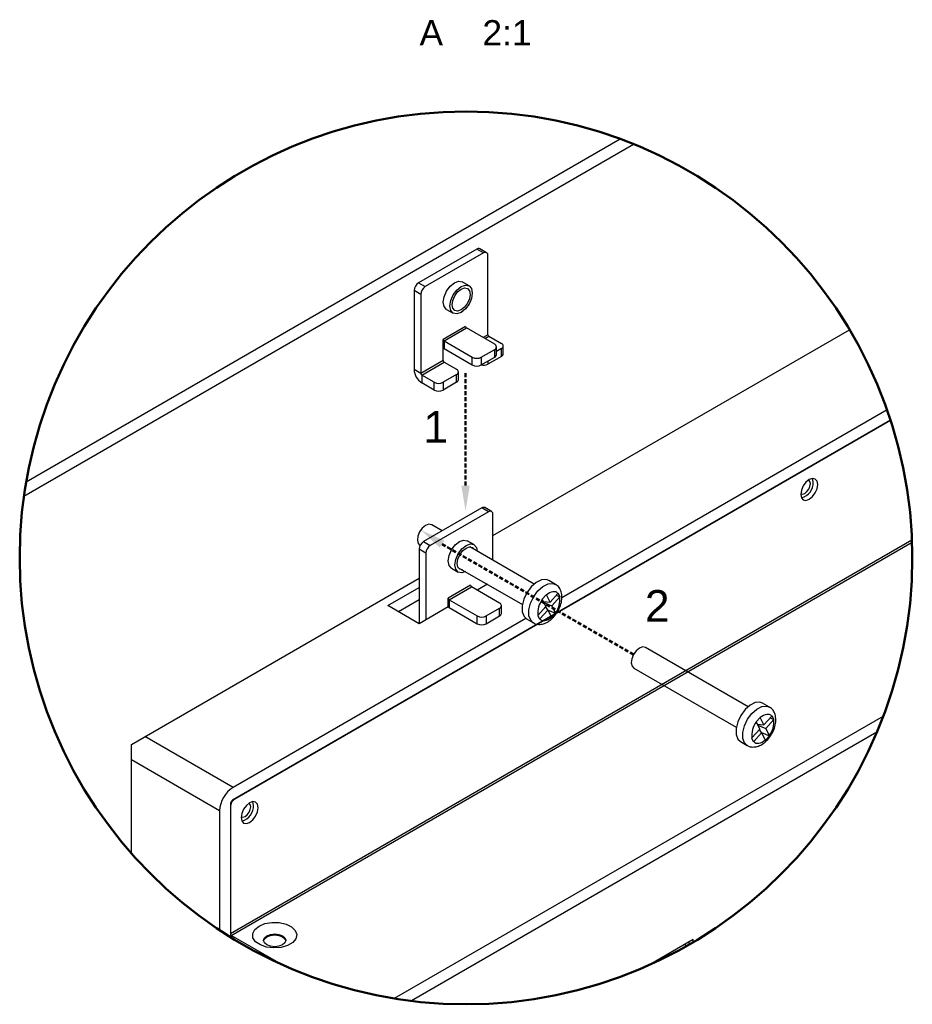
# Model space of a CAD drawing. Header units: millimetres. Extents: x -35 to 2088, y -1140 to -417.
# Tile 5 of 8: x 659 to 941, y -1077 to -766. Entities that reach past the tile are written whole.
import ezdxf

# ---------------------------------------------------------------- set-up
doc = ezdxf.new("R2010")
doc.units = ezdxf.units.MM
doc.linetypes.add('HIDDEN', pattern=[1.905, 1.27, -0.635])
doc.styles.get("Standard").update_dxf_attribs({"font": 'arial.ttf', "height": 5})

msp = doc.modelspace()

# ---------------------------------------------------------------- linework, layer by layer
at = {"color": 7, "linetype": 'Continuous', "lineweight": 25}
for p, q in [((660.939, -912.354), (848.555, -804.046)), ((660.238, -916.841), (852.79, -805.682)), ((803.263, -838.832), (784.878, -849.445)), ((805.384, -840.057), (803.263, -838.832)), ((806.384, -839.958), (804.263, -838.733)), ((805.384, -840.057), (786.999, -850.67)), ((806.798, -865.859), (806.798, -840.873)), ((785.585, -853.119), (783.464, -851.895)), ((783.464, -851.895), (783.464, -876.881)), ((784.878, -849.445), (786.999, -850.67)), ((800.813, -850.423), (798.691, -849.198)), ((785.585, -853.119), (785.585, -878.106)), ((793.692, -857.859), (795.813, -859.084)), ((799.727, -863.246), (792.656, -867.328)), ((792.939, -867.818), (800.01, -863.736)), ((808.92, -868.879), (800.01, -863.736)), ((808.372, -929.31), (921.028, -864.275)), ((792.656, -870.085), (792.656, -867.328)), ((807.081, -866.349), (811.041, -868.635)), ((792.656, -874.024), (792.656, -870.085)), ((792.939, -867.818), (801.849, -872.961)), ((792.939, -867.818), (792.939, -870.267)), ((792.939, -870.267), (801.849, -875.411)), ((804.677, -872.961), (808.92, -870.512)), ((808.92, -872.962), (808.92, -870.512)), ((809.505, -872.145), (809.505, -869.696)), ((811.041, -870.268), (809.505, -871.155)), ((811.041, -872.718), (811.041, -870.268)), ((811.627, -871.901), (811.627, -869.452)), ((801.849, -875.411), (801.849, -872.961)), ((804.677, -872.961), (804.677, -875.411)), ((804.677, -875.411), (808.92, -872.962)), ((811.041, -872.718), (806.798, -875.167)), ((785.585, -878.106), (783.464, -876.881)), ((792.656, -874.024), (785.585, -878.106)), ((785.868, -878.595), (792.939, -874.513)), ((792.939, -874.513), (796.899, -876.799)), ((789.828, -880.881), (785.868, -878.595)), ((785.868, -878.595), (785.868, -881.045)), ((796.899, -878.432), (792.656, -880.881)), ((796.899, -880.882), (796.899, -878.432)), ((797.485, -880.065), (797.485, -877.616)), ((789.828, -883.331), (785.868, -881.045)), ((789.828, -883.331), (789.828, -880.881)), ((792.656, -880.881), (792.656, -883.331)), ((796.899, -880.882), (792.656, -883.331)), ((932.87, -889.605), (830.096, -948.935)), ((933.978, -892.885), (726.135, -1012.87)), ((726.842, -1012.462), (933.978, -892.885)), ((804.836, -920.571), (786.452, -931.184)), ((806.958, -921.795), (788.573, -932.409)), ((806.958, -921.795), (804.836, -920.571)), ((807.958, -921.696), (805.836, -920.472)), ((808.372, -937.06), (808.372, -922.612)), ((792.322, -927.795), (789.033, -925.897)), ((940.737, -930.79), (725.428, -1055.085)), ((725.711, -1055.575), (940.761, -931.43)), ((785.284, -932.392), (785.349, -932.43)), ((786.452, -931.184), (788.573, -932.409)), ((802.386, -932.162), (800.265, -930.937)), ((821.433, -944.601), (801.065, -932.842)), ((787.159, -934.858), (785.037, -933.633)), ((785.037, -933.633), (785.037, -957.149)), ((787.159, -934.858), (787.159, -955.925)), ((795.265, -939.598), (797.387, -940.822)), ((797.316, -939.338), (817.683, -951.096)), ((694.174, -995.235), (785.037, -942.78)), ((801.301, -944.985), (794.23, -949.067)), ((806.603, -944.7), (803.422, -946.536)), ((828.135, -944.717), (826.014, -943.492)), ((775.138, -951.435), (785.037, -945.72)), ((794.513, -949.556), (801.584, -945.474)), ((810.493, -950.618), (801.584, -945.474)), ((825.232, -948.011), (823.945, -949.428)), ((825.263, -948.069), (825.232, -948.011)), ((826.402, -950.311), (825.263, -948.069)), ((828.913, -947.547), (826.402, -950.311)), ((828.358, -948.158), (829.559, -948.625)), ((828.976, -947.476), (828.913, -947.547)), ((829.559, -948.625), (828.976, -947.476)), ((785.037, -957.149), (775.138, -951.435)), ((785.037, -949.639), (778.532, -953.394)), ((794.23, -951.824), (794.23, -949.067)), ((794.513, -949.556), (803.422, -954.7)), ((794.513, -949.556), (794.513, -952.006)), ((811.079, -953.884), (811.079, -951.434)), ((823.945, -949.428), (823.975, -949.487)), ((823.975, -949.487), (825.114, -951.729)), ((824.309, -950.144), (826.402, -950.311)), ((824.484, -950.489), (826.985, -951.462)), ((826.985, -951.462), (829.497, -948.698)), ((828.124, -953.704), (826.985, -951.462)), ((829.497, -948.698), (829.559, -948.625)), ((794.245, -951.834), (785.037, -957.149)), ((794.23, -951.843), (794.23, -951.824)), ((794.513, -952.006), (803.422, -957.149)), ((806.251, -954.7), (810.493, -952.251)), ((810.493, -954.7), (810.493, -952.251)), ((822.603, -954.493), (822.536, -954.564)), ((822.536, -954.564), (823.12, -955.713)), ((825.114, -951.729), (822.603, -954.493)), ((823.186, -955.644), (825.697, -952.88)), ((824.927, -951.934), (825.697, -952.88)), ((825.612, -952.774), (828.151, -953.761)), ((825.697, -952.88), (826.836, -955.122)), ((826.864, -955.178), (828.151, -953.761)), ((828.151, -953.761), (828.124, -953.704)), ((818.784, -955.465), (726.277, -1008.869)), ((803.422, -957.149), (803.422, -954.7)), ((806.251, -954.7), (806.251, -957.149)), ((806.251, -957.149), (810.493, -954.7)), ((819.014, -955.617), (821.136, -956.841)), ((823.12, -955.713), (823.186, -955.644)), ((826.836, -955.122), (826.864, -955.178)), ((888.995, -983.338), (856.595, -964.634)), ((852.845, -971.129), (885.245, -989.833)), ((895.696, -983.454), (893.575, -982.23)), ((931.705, -986.295), (777.181, -1075.5)), ((892.793, -986.748), (891.506, -988.165)), ((891.506, -988.165), (891.537, -988.224)), ((891.537, -988.224), (892.675, -990.467)), ((892.825, -986.806), (892.793, -986.748)), ((893.963, -989.049), (892.825, -986.806)), ((896.474, -986.285), (893.963, -989.049)), ((894.547, -990.199), (897.058, -987.435)), ((895.919, -986.896), (897.121, -987.363)), ((896.537, -986.213), (896.474, -986.285)), ((897.121, -987.363), (896.537, -986.213)), ((897.058, -987.435), (897.121, -987.363)), ((929.658, -991.396), (782.621, -1076.278)), ((892.675, -990.467), (890.164, -993.231)), ((890.748, -994.381), (893.259, -991.617)), ((891.87, -988.881), (893.963, -989.049)), ((892.046, -989.227), (894.547, -990.199)), ((892.489, -990.672), (893.259, -991.617)), ((893.173, -991.512), (895.712, -992.499)), ((893.259, -991.617), (894.397, -993.86)), ((895.685, -992.442), (894.547, -990.199)), ((886.576, -994.354), (888.697, -995.579)), ((890.164, -993.231), (890.098, -993.301)), ((890.098, -993.301), (890.681, -994.451)), ((890.681, -994.451), (890.748, -994.381)), ((894.397, -993.86), (894.425, -993.916)), ((894.425, -993.916), (895.712, -992.499)), ((895.712, -992.499), (895.685, -992.442)), ((694.174, -1029.659), (694.174, -995.235)), ((722.034, -1016.217), (722.034, -1053.907)), ((725.428, -1014.095), (725.428, -1056.085)), ((741.489, -1064.683), (725.711, -1055.575)), ((725.711, -1055.575), (725.711, -1056.26)), ((871.658, -1056.887), (857.838, -1064.865)), ((871.658, -1057.687), (871.658, -1056.887)), ((869.563, -1058.902), (868.865, -1058.499)), ((870.244, -1057.703), (870.244, -1058.513)), ((858.15, -1064.724), (858.117, -1064.704))]:
    msp.add_line(p, q, dxfattribs=at)
at = {"color": 8, "linetype": 'Continuous', "lineweight": 25}
for p, q in [((806.798, -865.859), (805.244, -866.757)), ((805.809, -867.084), (807.081, -866.349)), ((806.798, -874.186), (806.798, -875.167)), ((726.277, -1008.869), (698.416, -992.786)), ((722.034, -1016.217), (694.174, -1000.134)), ((726.31, -1009.541), (726.277, -1009.522)), ((726.842, -1012.462), (726.842, -1012.462))]:
    msp.add_line(p, q, dxfattribs=at)
at = {"color": 1, "linetype": 'HIDDEN', "lineweight": 50}
for p, q in [((799.725, -913.53), (799.725, -877.951)), ((852.784, -966.907), (792.314, -931.995))]:
    msp.add_line(p, q, dxfattribs=at)
at = {"color": 7, "linetype": 'Continuous', "lineweight": 25, "flags": 128}
for points in [[(793.692, -857.859), (793.692, -857.859), (792.925, -856.977), (792.656, -855.57), (792.925, -853.852), (793.692, -852.085), (794.839, -850.538), (796.192, -849.446), (797.545, -848.976), (798.691, -849.198)], [(798.313, -858.836), (796.96, -859.306), (795.813, -859.083), (795.047, -858.201), (794.777, -856.794), (795.047, -855.077), (795.813, -853.31), (796.96, -851.762), (798.313, -850.671), (799.666, -850.2), (800.813, -850.423), (801.579, -851.305), (801.849, -852.712), (801.579, -854.43), (800.813, -856.197), (799.666, -857.744), (798.313, -858.836)], [(798.313, -858.019), (797.231, -858.396), (796.313, -858.217), (795.7, -857.512), (795.485, -856.386), (795.7, -855.012), (796.313, -853.598), (797.231, -852.361), (798.313, -851.487), (799.395, -851.111), (800.313, -851.289), (800.926, -851.995), (801.141, -853.121), (800.926, -854.495), (800.313, -855.908), (799.395, -857.146), (798.313, -858.019)], [(910.973, -913.188), (910.768, -912.118), (910.186, -911.448), (909.314, -911.279), (908.286, -911.636), (907.258, -912.466), (906.386, -913.642), (905.804, -914.985), (905.599, -916.29), (905.804, -917.359), (906.386, -918.03), (907.258, -918.199), (908.286, -917.842), (909.314, -917.012), (910.186, -915.836), (910.768, -914.493), (910.973, -913.188)], [(905.622, -916.088), (906.195, -916.199), (906.872, -915.964), (907.548, -915.418), (908.122, -914.644), (908.505, -913.761), (908.64, -912.902)], [(908.64, -912.902), (908.505, -912.199), (908.122, -911.758), (908.122, -911.757)], [(909.559, -912.371), (909.354, -911.302), (909.342, -911.276)], [(789.033, -925.897), (788.971, -925.863), (788.092, -925.739), (787.071, -926.134), (786.064, -926.987)], [(786.064, -926.987), (785.223, -928.169), (784.677, -929.499), (784.508, -930.775), (784.744, -931.803), (785.284, -932.392)], [(795.265, -939.598), (795.265, -939.597), (794.499, -938.715), (794.23, -937.308), (794.499, -935.591), (795.265, -933.824), (796.412, -932.277), (797.765, -931.185), (799.118, -930.714), (800.265, -930.937)], [(799.665, -940.694), (798.534, -941.045), (797.387, -940.822), (796.62, -939.94), (796.351, -938.533), (796.62, -936.815), (797.387, -935.048), (798.534, -933.501), (799.887, -932.409), (801.24, -931.939), (802.387, -932.162), (803.153, -933.044), (803.415, -934.199)], [(798.708, -940.141), (797.887, -939.956), (797.273, -939.25), (797.058, -938.125), (797.273, -936.751), (797.887, -935.337), (798.804, -934.099), (799.887, -933.226), (800.969, -932.85), (801.887, -933.028), (802.457, -933.646)], [(826.014, -943.492), (825.17, -943.198), (823.67, -943.329), (822.045, -944.135), (820.47, -945.528)], [(820.47, -945.528), (819.117, -947.358), (818.132, -949.425), (817.622, -951.507), (817.642, -953.377), (818.19, -954.832), (819.014, -955.617)], [(828.913, -947.547), (828.58, -947.284), (828.194, -947.112), (827.762, -947.035), (827.294, -947.056), (826.8, -947.173), (826.289, -947.384), (825.773, -947.685), (825.263, -948.069)], [(823.186, -955.644), (823.519, -955.907), (823.905, -956.079), (824.337, -956.156), (824.805, -956.135), (825.299, -956.018), (825.81, -955.807), (826.326, -955.506), (826.836, -955.122)], [(853.625, -965.725), (852.784, -966.907), (852.238, -968.237), (852.07, -969.513), (852.305, -970.54), (852.845, -971.129)], [(856.595, -964.634), (856.532, -964.6), (855.654, -964.477), (854.633, -964.872), (853.625, -965.725)], [(893.575, -982.23), (892.732, -981.936), (891.232, -982.067), (889.606, -982.873), (888.032, -984.266)], [(888.032, -984.266), (886.679, -986.095), (885.694, -988.163), (885.184, -990.244), (885.204, -992.114), (885.751, -993.57), (886.576, -994.354)], [(896.474, -986.285), (896.142, -986.021), (895.756, -985.849), (895.324, -985.773), (894.856, -985.793), (894.361, -985.91), (893.85, -986.122), (893.335, -986.422), (892.825, -986.806)], [(890.748, -994.381), (891.08, -994.645), (891.466, -994.817), (891.898, -994.893), (892.366, -994.873), (892.861, -994.756), (893.372, -994.545), (893.887, -994.244), (894.397, -993.86)], [(734.196, -1015.239), (733.992, -1014.169), (733.409, -1013.499), (732.538, -1013.33), (731.509, -1013.687), (730.481, -1014.517), (729.609, -1015.693), (729.027, -1017.036), (728.822, -1018.341), (729.027, -1019.411), (729.609, -1020.081), (730.481, -1020.25), (731.509, -1019.893), (732.538, -1019.063), (733.409, -1017.887), (733.992, -1016.544), (734.196, -1015.239)], [(732.782, -1014.422), (732.578, -1013.353), (732.566, -1013.327)], [(728.845, -1018.139), (729.419, -1018.25), (730.095, -1018.015), (730.772, -1017.469), (731.345, -1016.695), (731.728, -1015.812), (731.863, -1014.953), (731.728, -1014.25), (731.345, -1013.809), (731.345, -1013.808)], [(734.479, -1052.636), (736.355, -1051.863), (738.563, -1051.483), (740.865, -1051.538), (743.012, -1052.022), (744.771, -1052.882), (745.95, -1054.025), (746.423, -1055.326), (746.138, -1056.646), (745.126, -1057.842), (743.496, -1058.782), (741.426, -1059.366), (739.14, -1059.531), (736.884, -1059.258), (734.905, -1058.577), (733.416, -1057.562), (732.578, -1056.323), (732.483, -1054.994), (733.14, -1053.719), (734.479, -1052.636)], [(736.954, -1055.698), (738.09, -1055.26), (739.429, -1055.106), (740.768, -1055.26), (741.904, -1055.698), (742.663, -1056.353), (742.929, -1057.127), (742.663, -1057.9), (741.904, -1058.555), (740.768, -1058.993), (739.429, -1059.147), (738.09, -1058.993), (736.954, -1058.555), (736.195, -1057.9), (735.929, -1057.127), (736.195, -1056.353), (736.954, -1055.698)], [(735.94, -1057.29), (736.195, -1056.68), (736.954, -1056.024)], [(736.954, -1056.024), (738.09, -1055.586), (739.429, -1055.433), (740.768, -1055.586), (741.904, -1056.024), (742.663, -1056.68), (742.917, -1057.29)]]:
    msp.add_lwpolyline(points, dxfattribs=at)
at = {"color": 8, "linetype": 'Continuous', "lineweight": 25, "flags": 128}
for points in [[(822.592, -946.753), (824.166, -945.36), (825.792, -944.554), (827.292, -944.423), (828.168, -944.736)], [(821.123, -956.834), (820.311, -956.057), (819.763, -954.601), (819.743, -952.731), (820.254, -950.65), (821.239, -948.583), (822.592, -946.753)], [(888.684, -995.571), (887.873, -994.795), (887.325, -993.339), (887.305, -991.469), (887.815, -989.387), (888.8, -987.32), (890.153, -985.491)], [(890.153, -985.491), (891.728, -984.097), (893.353, -983.291), (894.853, -983.16), (895.73, -983.474)]]:
    msp.add_lwpolyline(points, dxfattribs=at)
at = {"color": 7, "linetype": 'Continuous', "lineweight": 50}
msp.add_circle((799.864, -936.354), 140.983, dxfattribs=at)
at = {"color": 7, "linetype": 'Continuous', "lineweight": 25}
for centre, radius, start, end in [((803.849, -839.65), 1.006, 65.693, 125.61708), ((805.936, -840.733), 0.873, 350.78561, 129.20364), ((786.534, -852.035), 3.074, 122.60521, 177.39479), ((788.656, -853.259), 3.074, 122.60521, 177.39479), ((800.341, -863.218), 0.615, 182.6052, 237.39433), ((793.27, -867.3), 0.615, 182.6052, 237.39433), ((807.412, -865.832), 0.615, 182.60486, 237.39714), ((794.687, -867.249), 3.488, 234.39485, 239.92646), ((808.61, -869.696), 0.873, 290.78345, 69.21711), ((810.731, -869.452), 0.873, 290.78345, 69.21636), ((803.263, -870.232), 3.074, 242.60931, 297.39051), ((808.504, -872.045), 1.006, 294.37525, 354.30482), ((810.626, -871.802), 1.006, 294.37479, 354.30499), ((788.684, -876.643), 5.225, 182.60587, 237.39415), ((793.27, -873.996), 0.615, 182.60486, 237.39714), ((796.589, -877.616), 0.873, 290.78361, 69.2162), ((803.263, -872.681), 3.074, 242.60931, 297.39051), ((805.379, -872.417), 3.095, 256.41238, 297.29784), ((786.199, -878.078), 0.615, 182.60486, 237.39714), ((791.242, -878.152), 3.074, 242.6097, 297.39036), ((796.484, -879.966), 1.006, 294.37485, 354.30521), ((791.242, -880.602), 3.074, 242.6097, 297.39036), ((904.621, -912.589), 4.943, 283.98856, 2.52377), ((805.422, -921.388), 1.006, 65.69265, 125.61744), ((807.51, -922.472), 0.873, 350.78605, 129.2032), ((788.108, -933.773), 3.074, 122.60546, 177.39454), ((790.229, -934.998), 3.074, 122.60546, 177.39454), ((801.915, -944.957), 0.615, 182.60657, 237.39297), ((794.844, -949.039), 0.615, 182.60657, 237.39297), ((810.183, -951.434), 0.873, 290.78345, 69.21711), ((829.341, -953.649), 6.791, 142.19585, 187.13887), ((822.758, -949.542), 6.791, 322.19585, 7.13886), ((796.263, -948.984), 3.492, 234.39793, 239.92337), ((810.078, -953.784), 1.006, 294.37525, 354.30482), ((804.836, -951.97), 3.074, 242.60931, 297.39051), ((804.836, -954.42), 3.074, 242.60931, 297.39051), ((896.902, -992.387), 6.791, 142.19585, 187.13896), ((890.32, -988.279), 6.791, 322.19602, 7.13879), ((731.245, -1016.637), 9.221, 122.60539, 177.39453), ((728.499, -1015.051), 3.074, 122.60482, 177.39493), ((726.963, -1014.165), 1.537, 122.60553, 177.39398), ((727.844, -1014.64), 4.943, 283.98556, 2.52682), ((726.042, -1055.057), 0.615, 182.60401, 237.39538)]:
    msp.add_arc(centre, radius, start, end, dxfattribs=at)
for points, knots in [([(821.137, -956.788), (821.216, -956.851), (821.689, -957.23), (822.837, -957.404), (824.339, -957.241), (825.85, -956.55), (827.312, -955.381), (828.614, -953.769), (829.602, -951.871), (830.168, -949.854), (830.22, -947.961), (829.743, -946.372), (829.019, -945.267), (828.362, -944.92), (828.141, -944.803)], [0, 0, 0, 0, 0.0173081, 0.1035324, 0.1870532, 0.2759766, 0.3732334, 0.4738916, 0.5748304, 0.6772873, 0.7831806, 0.8734476, 0.9574655, 1, 1, 1, 1]), ([(888.699, -995.525), (888.778, -995.589), (889.25, -995.967), (890.399, -996.141), (891.901, -995.978), (893.412, -995.287), (894.873, -994.118), (896.175, -992.506), (897.164, -990.609), (897.73, -988.592), (897.781, -986.699), (897.305, -985.11), (896.581, -984.004), (895.923, -983.658), (895.702, -983.541)], [0, 0, 0, 0, 0.0173081, 0.1035327, 0.1870532, 0.2759769, 0.3732336, 0.473892, 0.5748306, 0.6772869, 0.7831807, 0.8734476, 0.9574651, 1, 1, 1, 1])]:
    msp.add_open_spline(points, degree=3, knots=knots, dxfattribs=at)
at = {"color": 1, "linetype": 'HIDDEN', "lineweight": 50}
for points in [[(798.392, -913.53), (801.059, -913.53), (799.725, -921.53)], [(793.05, -930.883), (791.578, -933.106), (785.643, -927.578)]]:
    msp.add_solid(points, dxfattribs=at)

# ---------------------------------------------------------------- texts
at = {"color": 7, "linetype": 'Continuous', "lineweight": 50, "attachment_point": 1}
for s, width, gutter_width, insert, char_height in [('A    2:1', 41.85939, 40, (785.172, -766.517), 8), ('{\\C1;1}', 24.95994, 25, (786.421, -889.963), 10), ('{\\C1;2}', 24.95994, 25, (856.394, -946.512), 10)]:
    msp.add_mtext_dynamic_manual_height_columns(s, width=width, gutter_width=gutter_width, heights=[0], dxfattribs=dict(at, insert=insert, char_height=char_height))

doc.saveas('drawing.dxf')
